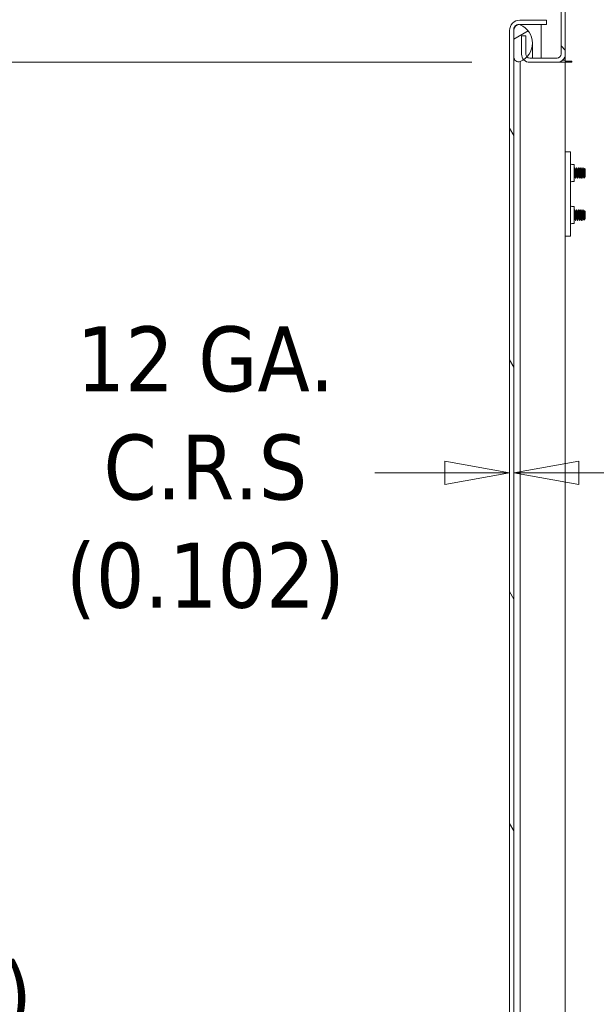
# Model space of a CAD drawing. Header units: inches. Extents: x 15 to 357, y 5 to 227.
# Tile 74 of 107: x 199 to 212, y 143 to 166. Entities that reach past the tile are written whole.
import ezdxf

# ---------------------------------------------------------------- set-up
doc = ezdxf.new("R2010")
doc.units = ezdxf.units.IN
doc.header["$LTSCALE"] = 22
doc.header["$MEASUREMENT"] = 0
doc.layers.get('0').update_dxf_attribs({"lineweight": 0})
for name, color, linetype, lineweight in [('Dimension (ANSI)', 7, 'Continuous', 5), ('Hatch (ANSI)', 7, 'Continuous', 5), ('Visible (ANSI)', 7, 'Continuous', 5)]:
    doc.layers.add(name, color=color, linetype=linetype, lineweight=lineweight)
doc.styles.add('ROMANS', font='tahoma.ttf')
doc.dimstyles.new('Default (ANSI)', dxfattribs={"dimscale": 22, "dimtxt": 0.07, "dimasz": 0.07, "dimexe": 0.125, "dimexo": 0.0625, "dimgap": 0.031496, "dimtad": 0, "dimtih": 1, "dimtoh": 1, "dimrnd": 1e-08, "dimzin": 0, "dimdsep": 46, "dimtxsty": 'ROMANS', "dimblk": 'Filled-1', "dimcen": 0.09, "dimdle": 0.393701, "dimclrd": 256, "dimclre": 256, "dimclrt": 256, "dimadec": 0, "dimazin": 0, "dimtfac": 0.928571, "dimtofl": 0, "dimtmove": 0, "dimatfit": 3, "dimfxl": 1, "dimtolj": 1, "dimtzin": 0, "dimlwd": -1, "dimlwe": -1, "dimarcsym": 0})

# ---------------------------------------------------------------- blocks, each defined once
blk = doc.blocks.new('Filled-1')
at = {"color": 0}
for p, q in [((0, 0), (-1, 0.179)), ((-1, 0.179), (-1, -0.179)), ((-1, 0), (0, 0)), ((-1, -0.179), (0, 0))]:
    blk.add_line(p, q, dxfattribs=at)
at = {"color": 0, "flags": 128}
blk.add_lwpolyline([(-1, -0.179), (0, 0), (-1, 0.179), (-1, -0.179)], dxfattribs=at)
at = {"color": 0}
blk.add_solid([(-1, -0.179), (0, 0), (-1, 0.179), (-1, -0.179)], dxfattribs=at)
blk = doc.blocks.new('*D16')
at = {"layer": 'Defpoints', "color": 0, "transparency": 16777216}
for p in [(210.373, 155.622), (210.271, 154.981), (210.373, 154.981)]:
    blk.add_point(p, dxfattribs=at)
at = {"layer": 'Dimension (ANSI)', "transparency": 16777216}
for p, q in [((208.731, 155.622), (207.072, 155.622)), ((211.913, 155.622), (213.453, 155.622))]:
    blk.add_line(p, q, dxfattribs=at)
at = {"layer": 'Dimension (ANSI)', "transparency": 16777216, "xscale": 1.54000000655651, "yscale": 1.54000000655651, "zscale": 1.54000000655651}
blk.add_blockref('Filled-1', (210.271, 155.622), dxfattribs=at)
at = {"layer": 'Dimension (ANSI)', "transparency": 16777216, "xscale": 1.54000000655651, "yscale": 1.54000000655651, "zscale": 1.54000000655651, "rotation": 180}
blk.add_blockref('Filled-1', (210.373, 155.622), dxfattribs=at)
at = {"layer": 'Dimension (ANSI)', "transparency": 16777216, "insert": (203.047, 155.622), "char_height": 1.54, "attachment_point": 5, "style": 'ROMANS'}
blk.add_mtext('\\A1;12 GA.\\PC.R.S\\P(0.102)', dxfattribs=at)
blk = doc.blocks.new('*D34')
at = {"layer": 'Defpoints', "color": 0, "transparency": 16777216}
for p in [(210.751, 165.364), (195.619, 115.989), (210.751, 115.989)]:
    blk.add_point(p, dxfattribs=at)
at = {"layer": 'Dimension (ANSI)', "transparency": 16777216}
for p, q in [((209.376, 165.364), (192.869, 165.364)), ((195.619, 163.824), (195.619, 144.772)), ((195.619, 117.529), (195.619, 136.58)), ((209.376, 115.989), (192.869, 115.989))]:
    blk.add_line(p, q, dxfattribs=at)
at = {"layer": 'Dimension (ANSI)', "transparency": 16777216, "xscale": 1.54000000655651, "yscale": 1.54000000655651, "zscale": 1.54000000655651}
for p, rotation in [((195.619, 165.364), 90), ((195.619, 115.989), 270)]:
    blk.add_blockref('Filled-1', p, dxfattribs=dict(at, rotation=rotation))
at = {"layer": 'Dimension (ANSI)', "transparency": 16777216, "insert": (195.619, 140.676), "char_height": 1.54, "attachment_point": 5, "style": 'ROMANS'}
blk.add_mtext('\\A1;\\fTahoma|b0|i0;\\H1.5400;(49.38)\\P\\fTahoma|b0|i0;\\H1.5400;TUB\\P\\fTahoma|b0|i0;\\H1.5400;OPENING', dxfattribs=at)
blk = doc.blocks.new('*D36')
at = {"layer": 'Defpoints', "color": 0, "transparency": 16777216}
for p in [(211.736, 168.739), (191.46, 165.364), (210.751, 165.364)]:
    blk.add_point(p, dxfattribs=at)
at = {"layer": 'Dimension (ANSI)', "transparency": 16777216}
for p, q in [((191.46, 170.279), (191.46, 173.565)), ((191.46, 173.565), (193, 173.565)), ((210.361, 168.739), (188.71, 168.739)), ((209.376, 165.364), (188.71, 165.364)), ((191.46, 163.824), (191.46, 162.284))]:
    blk.add_line(p, q, dxfattribs=at)
at = {"layer": 'Dimension (ANSI)', "transparency": 16777216, "xscale": 1.54000000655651, "yscale": 1.54000000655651, "zscale": 1.54000000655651}
for p, rotation in [((191.46, 168.739), 270), ((191.46, 165.364), 90)]:
    blk.add_blockref('Filled-1', p, dxfattribs=dict(at, rotation=rotation))
at = {"layer": 'Dimension (ANSI)', "transparency": 16777216, "insert": (195.659, 173.565), "char_height": 1.54, "attachment_point": 5, "style": 'ROMANS'}
blk.add_mtext('\\A1;3.38', dxfattribs=at)

msp = doc.modelspace()

# ---------------------------------------------------------------- hatches: boundary and pattern name
at = {"layer": 'Hatch (ANSI)'}
h = msp.add_hatch(dxfattribs=at)
h.set_pattern_fill('ANSI31', color=256, scale=22, angle=90, style=0)
edge = h.paths.add_edge_path()
edge.add_ellipse((211.3998, 165.5593), major_axis=(0, -0.1958), ratio=1, start_angle=0, end_angle=90)
edge.add_line((211.5956, 165.5593), (211.5956, 168.4959))
edge.add_ellipse((211.7362, 168.4959), major_axis=(-0.1406, 0), ratio=1, start_angle=270, end_angle=360, ccw=False)
edge.add_line((211.7362, 168.6365), (235.5166, 168.6365))
edge.add_line((235.5166, 168.6365), (235.5166, 168.7385))
edge.add_line((235.5166, 168.7385), (211.7362, 168.7385))
edge.add_ellipse((211.7362, 168.4959), major_axis=(0, 0.2426), ratio=1, start_angle=0, end_angle=90)
edge.add_line((211.4936, 168.4959), (211.4936, 165.5593))
edge.add_ellipse((211.3998, 165.5593), major_axis=(0.0938, 0), ratio=1, start_angle=270, end_angle=360, ccw=False)
edge.add_line((211.3998, 165.4655), (210.7513, 165.4655))
edge.add_ellipse((210.7513, 165.5593), major_axis=(0, -0.0937), ratio=1, start_angle=313.97655, end_angle=360, ccw=False)
edge.add_ellipse((210.7513, 165.5593), major_axis=(-0.0675, -0.0651), ratio=1, start_angle=316.02345, end_angle=360, ccw=False)
edge.add_line((210.6576, 165.5593), (210.6576, 165.9885))
edge.add_line((210.6576, 165.9885), (210.5556, 165.9885))
edge.add_line((210.5556, 165.9885), (210.5556, 165.5593))
edge.add_ellipse((210.7513, 165.5593), major_axis=(-0.1957, 0), ratio=1, start_angle=0, end_angle=42.0996)
edge.add_ellipse((210.7513, 165.5593), major_axis=(-0.1452, -0.1312), ratio=1, start_angle=0, end_angle=47.9004)
edge.add_line((210.7513, 165.3635), (211.3998, 165.3635))
h = msp.add_hatch(dxfattribs=at)
h.set_pattern_fill('ANSI31', color=256, scale=22, angle=75, style=0)
edge = h.paths.add_edge_path()
edge.add_line((210.514, 166.2615), (211.1463, 166.2615))
edge.add_line((211.1463, 166.2615), (211.1463, 166.3635))
edge.add_line((211.1463, 166.3635), (210.514, 166.3635))
edge.add_ellipse((210.514, 166.1209), major_axis=(0, 0.2426), ratio=1, start_angle=0, end_angle=90)
edge.add_line((210.2713, 166.1209), (210.2713, 115.2311))
edge.add_ellipse((210.514, 115.2311), major_axis=(-0.2426, 0), ratio=1, start_angle=0, end_angle=90)
edge.add_line((210.514, 114.9885), (211.1463, 114.9885))
edge.add_line((211.1463, 114.9885), (211.1463, 115.0905))
edge.add_line((211.1463, 115.0905), (210.5311, 115.0905))
edge.add_line((210.5311, 115.0905), (210.514, 115.0905))
edge.add_ellipse((210.514, 115.2311), major_axis=(0, -0.1406), ratio=1, start_angle=270, end_angle=360, ccw=False)
edge.add_line((210.3733, 115.2311), (210.3733, 115.8514))
edge.add_line((210.3733, 115.8514), (210.3733, 165.4912))
edge.add_line((210.3733, 165.4912), (210.3733, 166.1209))
edge.add_ellipse((210.514, 166.1209), major_axis=(-0.1406, 0), ratio=1, start_angle=275.69227, end_angle=360, ccw=False)
edge.add_ellipse((210.514, 166.1209), major_axis=(-0.0139, 0.1399), ratio=1, start_angle=354.30773, end_angle=360, ccw=False)
h = msp.add_hatch(dxfattribs=at)
h.set_pattern_fill('ANSI31', color=256, scale=22, angle=-15, style=0)
edge = h.paths.add_edge_path()
edge.add_ellipse((210.3404, 165.8193), major_axis=(0.1796, -0.4375), ratio=1, start_angle=0, end_angle=11.86132)
edge.add_ellipse((210.3404, 165.8193), major_axis=(0.2657, -0.3912), ratio=1, start_angle=0, end_angle=12.39327)
edge.add_ellipse((210.3404, 165.8193), major_axis=(0.3435, -0.3251), ratio=1, start_angle=0, end_angle=111.10905)
edge.add_ellipse((210.4875, 166.1474), major_axis=(0.0326, 0.1094), ratio=1, start_angle=0, end_angle=10.25383)
edge.add_ellipse((210.4875, 166.1474), major_axis=(0.0126, 0.1134), ratio=1, start_angle=0, end_angle=96.31954)
edge.add_line((210.3733, 166.1474), (210.3733, 166.1209))
edge.add_line((210.3733, 166.1209), (210.3733, 165.4912))
edge.add_ellipse((210.4875, 165.4912), major_axis=(-0.1141, 0), ratio=1, start_angle=0, end_angle=106.57337)
edge = h.paths.add_edge_path()
edge.add_ellipse((210.3404, 115.5233), major_axis=(0.1796, -0.4375), ratio=1, start_angle=0, end_angle=1.46691)
edge.add_ellipse((210.3404, 115.5233), major_axis=(0.1907, -0.4328), ratio=1, start_angle=0, end_angle=110.41237)
edge.add_ellipse((210.3404, 115.5233), major_axis=(0.3391, 0.3297), ratio=1, start_angle=0, end_angle=12.38162)
edge.add_ellipse((210.3404, 115.5233), major_axis=(0.2605, 0.3947), ratio=1, start_angle=0, end_angle=11.10275)
edge.add_ellipse((210.4875, 115.8514), major_axis=(0.0326, 0.1094), ratio=1, start_angle=0, end_angle=106.57337)
edge.add_line((210.3733, 115.8514), (210.3733, 115.2311))
edge.add_line((210.3733, 115.2311), (210.3733, 115.1952))
edge.add_ellipse((210.4875, 115.1952), major_axis=(-0.1141, 0), ratio=1, start_angle=0, end_angle=106.57337)

# ---------------------------------------------------------------- linework, layer by layer
at = {"layer": 'Visible (ANSI)'}
for p, q in [((211.4936, 168.4959), (211.4936, 165.5593)), ((211.5956, 165.5593), (211.5956, 168.4959)), ((211.1463, 166.3635), (210.514, 166.3635)), ((211.1463, 166.2615), (211.1463, 166.3635)), ((210.2713, 166.1209), (210.2713, 115.2311)), ((210.3733, 166.1474), (210.3733, 165.4912)), ((210.3733, 115.2311), (210.3733, 166.1209)), ((210.514, 166.2615), (211.1463, 166.2615)), ((210.514, 166.2608), (211.0213, 166.2608)), ((211.0213, 165.4655), (211.0213, 166.2608)), ((210.6576, 165.9885), (210.5556, 165.9885)), ((210.5556, 165.9885), (210.5556, 165.5593)), ((210.6576, 165.5593), (210.6576, 165.9885)), ((210.8133, 165.4655), (210.8133, 165.8193)), ((211.3998, 165.4655), (210.7513, 165.4655)), ((211.5316, 165.4145), (211.5956, 165.4145)), ((211.5956, 165.4145), (211.5956, 165.5593)), ((211.5956, 165.4145), (211.5956, 165.3948)), ((210.52, 165.3193), (210.52, 165.3818)), ((210.52, 117.2155), (210.52, 165.3193)), ((210.7513, 165.3635), (210.7415, 165.3635)), ((210.7513, 165.3635), (211.3998, 165.3635)), ((211.5956, 165.3635), (211.3998, 165.3635)), ((211.5956, 165.3948), (211.7362, 165.3948)), ((211.5956, 165.3635), (211.5956, 115.9885)), ((211.5956, 165.3635), (211.7362, 165.3635)), ((211.7156, 163.2385), (211.5956, 163.2385)), ((211.7156, 163.2385), (211.7156, 163.176)), ((211.7156, 163.176), (211.7156, 161.301)), ((211.7468, 162.9402), (211.8056, 162.9402)), ((211.8056, 162.5368), (211.8056, 162.9402)), ((211.8175, 162.8635), (211.8112, 162.8635)), ((211.8675, 162.8635), (211.8612, 162.8635)), ((211.9175, 162.8635), (211.9112, 162.8635)), ((211.9675, 162.8635), (211.9612, 162.8635)), ((212.0175, 162.8635), (212.0112, 162.8635)), ((212.0675, 162.826), (212.0501, 162.8434)), ((211.8112, 162.6473), (211.8169, 162.6473)), ((211.8425, 162.6135), (211.8362, 162.6135)), ((211.8368, 162.8297), (211.8425, 162.8297)), ((211.8612, 162.6473), (211.8669, 162.6473)), ((211.8925, 162.6135), (211.8862, 162.6135)), ((211.8868, 162.8297), (211.8925, 162.8297)), ((211.9112, 162.6473), (211.9169, 162.6473)), ((211.9425, 162.6135), (211.9362, 162.6135)), ((211.9368, 162.8297), (211.9425, 162.8297)), ((211.9612, 162.6473), (211.9669, 162.6473)), ((211.9925, 162.6135), (211.9862, 162.6135)), ((211.9868, 162.8297), (211.9925, 162.8297)), ((212.0112, 162.6473), (212.0169, 162.6473)), ((212.03, 162.7389), (212.03, 162.6504)), ((212.0581, 162.6416), (212.034, 162.6176)), ((212.0368, 162.8297), (212.0425, 162.8297)), ((212.0618, 162.6473), (212.0607, 162.6453)), ((212.0612, 162.6473), (212.0638, 162.6473)), ((212.0638, 162.6473), (212.0638, 162.657)), ((212.0675, 162.651), (212.0638, 162.6473)), ((212.0675, 162.651), (212.0675, 162.826)), ((211.7468, 162.5368), (211.8056, 162.5368)), ((211.8056, 161.9402), (211.7468, 161.9402)), ((211.8056, 161.9402), (211.8056, 161.5368)), ((211.8175, 161.8635), (211.8112, 161.8635)), ((211.8368, 161.8297), (211.8425, 161.8297)), ((211.8675, 161.8635), (211.8612, 161.8635)), ((211.8868, 161.8297), (211.8925, 161.8297)), ((211.9175, 161.8635), (211.9112, 161.8635)), ((211.9368, 161.8297), (211.9425, 161.8297)), ((211.9675, 161.8635), (211.9612, 161.8635)), ((211.9868, 161.8297), (211.9925, 161.8297)), ((212.0175, 161.8635), (212.0112, 161.8635)), ((212.03, 161.7389), (212.03, 161.6504)), ((212.0368, 161.8297), (212.0425, 161.8297)), ((212.0675, 161.826), (212.0501, 161.8434)), ((212.0675, 161.651), (212.0675, 161.826)), ((211.8056, 161.5368), (211.7468, 161.5368)), ((211.8112, 161.6473), (211.8169, 161.6473)), ((211.8425, 161.6135), (211.8362, 161.6135)), ((211.8612, 161.6473), (211.8669, 161.6473)), ((211.8925, 161.6135), (211.8862, 161.6135)), ((211.9112, 161.6473), (211.9169, 161.6473)), ((211.9425, 161.6135), (211.9362, 161.6135)), ((211.9612, 161.6473), (211.9669, 161.6473)), ((211.9925, 161.6135), (211.9862, 161.6135)), ((212.0112, 161.6473), (212.0169, 161.6473)), ((212.0581, 161.6416), (212.034, 161.6176)), ((212.0618, 161.6473), (212.0607, 161.6453)), ((212.0612, 161.6473), (212.0638, 161.6473)), ((212.0638, 161.6473), (212.0638, 161.657)), ((212.0675, 161.651), (212.0638, 161.6473)), ((211.5956, 161.2385), (211.7156, 161.2385)), ((211.7156, 161.301), (211.7156, 161.2385))]:
    msp.add_line(p, q, dxfattribs=at)
for centre, radius, start, end in [((210.514, 166.1209), 0.2426, 90, 180), ((210.514, 166.1209), 0.1406, 90, 180), ((210.4875, 166.1474), 0.1141, 73.42663, 180), ((210.3404, 165.8193), 0.4729, 292.31818, 67.68182), ((210.4875, 165.4912), 0.1141, 180, 286.57337), ((210.7513, 165.5593), 0.1958, 180, 270), ((210.7513, 165.5593), 0.0937, 180, 270), ((211.3998, 165.5593), 0.1958, 270, 0), ((211.3998, 165.5593), 0.0938, 270, 0), ((211.7362, 165.3791), 0.0156, 270, 90), ((211.7468, 162.9715), 0.0312, 180, 270), ((211.7468, 162.5056), 0.0312, 90, 180), ((211.7468, 161.9715), 0.0312, 180, 270), ((211.7468, 161.5056), 0.0312, 90, 180)]:
    msp.add_arc(centre, radius, start, end, dxfattribs=at)
for points in [[(210.514, 166.2608), (210.5126, 166.2603), (210.5112, 166.2598), (210.5098, 166.2593)], [(210.5112, 166.259), (210.5121, 166.2596), (210.513, 166.2602), (210.514, 166.2608)], [(211.8056, 162.8542), (211.8072, 162.857), (211.8088, 162.8599), (211.8104, 162.8627)], [(211.8112, 162.8635), (211.8109, 162.8635), (211.8107, 162.8632), (211.8104, 162.8627)], [(211.8184, 162.8627), (211.8247, 162.8513), (211.8311, 162.84), (211.8374, 162.8286)], [(211.8419, 162.8297), (211.8481, 162.8407), (211.8542, 162.8517), (211.8604, 162.8627)], [(211.8612, 162.8635), (211.8609, 162.8635), (211.8607, 162.8632), (211.8604, 162.8627)], [(211.8684, 162.8627), (211.8747, 162.8513), (211.8811, 162.84), (211.8874, 162.8286)], [(211.8919, 162.8297), (211.8981, 162.8407), (211.9042, 162.8517), (211.9104, 162.8627)], [(211.9112, 162.8635), (211.9109, 162.8635), (211.9107, 162.8632), (211.9104, 162.8627)], [(211.9184, 162.8627), (211.9247, 162.8513), (211.9311, 162.84), (211.9374, 162.8286)], [(211.9419, 162.8297), (211.9481, 162.8407), (211.9542, 162.8517), (211.9604, 162.8627)], [(211.9612, 162.8635), (211.9609, 162.8635), (211.9607, 162.8632), (211.9604, 162.8627)], [(211.9684, 162.8627), (211.9747, 162.8513), (211.9811, 162.84), (211.9874, 162.8286)], [(211.9919, 162.8297), (211.9981, 162.8407), (212.0042, 162.8517), (212.0104, 162.8627)], [(212.0112, 162.8635), (212.0109, 162.8635), (212.0107, 162.8632), (212.0104, 162.8627)], [(212.0184, 162.8627), (212.0247, 162.8513), (212.0311, 162.84), (212.0374, 162.8286)], [(212.0419, 162.8297), (212.0444, 162.8342), (212.0469, 162.8386), (212.0494, 162.8431)], [(212.0494, 162.8431), (212.0497, 162.8436), (212.0499, 162.8436), (212.0501, 162.8434)], [(211.8118, 162.6473), (211.8097, 162.6436), (211.8077, 162.6399), (211.8056, 162.6362)], [(211.8354, 162.6143), (211.829, 162.6257), (211.8227, 162.6371), (211.8163, 162.6485)], [(211.8362, 162.6135), (211.8362, 162.6135), (211.8362, 162.6135), (211.8362, 162.6135)], [(211.8434, 162.6144), (211.843, 162.6138), (211.8427, 162.6135), (211.8425, 162.6135)], [(211.8618, 162.6473), (211.8556, 162.6363), (211.8495, 162.6253), (211.8434, 162.6143)], [(211.8854, 162.6143), (211.879, 162.6257), (211.8727, 162.6371), (211.8663, 162.6485)], [(211.8862, 162.6135), (211.8862, 162.6135), (211.8862, 162.6135), (211.8862, 162.6135)], [(211.8934, 162.6144), (211.893, 162.6138), (211.8927, 162.6135), (211.8925, 162.6135)], [(211.9118, 162.6473), (211.9056, 162.6363), (211.8995, 162.6253), (211.8934, 162.6143)], [(211.9354, 162.6143), (211.929, 162.6257), (211.9227, 162.6371), (211.9163, 162.6485)], [(211.9362, 162.6135), (211.9362, 162.6135), (211.9362, 162.6135), (211.9362, 162.6135)], [(211.9434, 162.6144), (211.943, 162.6138), (211.9427, 162.6135), (211.9425, 162.6135)], [(211.9618, 162.6473), (211.9556, 162.6363), (211.9495, 162.6253), (211.9434, 162.6143)], [(211.9854, 162.6143), (211.979, 162.6257), (211.9727, 162.6371), (211.9663, 162.6485)], [(211.9862, 162.6135), (211.9862, 162.6135), (211.9862, 162.6135), (211.9862, 162.6135)], [(211.9934, 162.6144), (211.993, 162.6138), (211.9927, 162.6135), (211.9925, 162.6135)], [(212.0118, 162.6473), (212.0056, 162.6363), (211.9995, 162.6253), (211.9934, 162.6143)], [(212.0334, 162.6178), (212.0277, 162.628), (212.022, 162.6382), (212.0163, 162.6485)], [(212.034, 162.6175), (212.034, 162.6175), (212.034, 162.6176), (212.034, 162.6176)], [(212.0607, 162.6453), (212.0598, 162.6437), (212.0589, 162.6424), (212.058, 162.6416)], [(211.8056, 161.8542), (211.8072, 161.857), (211.8088, 161.8599), (211.8104, 161.8627)], [(211.8112, 161.8635), (211.8109, 161.8635), (211.8107, 161.8632), (211.8104, 161.8627)], [(211.8184, 161.8627), (211.8247, 161.8513), (211.8311, 161.84), (211.8374, 161.8286)], [(211.8419, 161.8297), (211.8481, 161.8407), (211.8542, 161.8517), (211.8604, 161.8627)], [(211.8612, 161.8635), (211.8609, 161.8635), (211.8607, 161.8632), (211.8604, 161.8627)], [(211.8684, 161.8627), (211.8747, 161.8513), (211.8811, 161.84), (211.8874, 161.8286)], [(211.8919, 161.8297), (211.8981, 161.8407), (211.9042, 161.8517), (211.9104, 161.8627)], [(211.9112, 161.8635), (211.9109, 161.8635), (211.9107, 161.8632), (211.9104, 161.8627)], [(211.9184, 161.8627), (211.9247, 161.8513), (211.9311, 161.84), (211.9374, 161.8286)], [(211.9419, 161.8297), (211.9481, 161.8407), (211.9542, 161.8517), (211.9604, 161.8627)], [(211.9612, 161.8635), (211.9609, 161.8635), (211.9607, 161.8632), (211.9604, 161.8627)], [(211.9684, 161.8627), (211.9747, 161.8513), (211.9811, 161.84), (211.9874, 161.8286)], [(211.9919, 161.8297), (211.9981, 161.8407), (212.0042, 161.8517), (212.0104, 161.8627)], [(212.0112, 161.8635), (212.0109, 161.8635), (212.0107, 161.8632), (212.0104, 161.8627)], [(212.0184, 161.8627), (212.0247, 161.8513), (212.0311, 161.84), (212.0374, 161.8286)], [(212.0419, 161.8297), (212.0444, 161.8342), (212.0469, 161.8386), (212.0494, 161.8431)], [(212.0494, 161.8431), (212.0497, 161.8436), (212.0499, 161.8436), (212.0501, 161.8434)], [(211.8118, 161.6473), (211.8097, 161.6436), (211.8077, 161.6399), (211.8056, 161.6362)], [(211.8354, 161.6143), (211.829, 161.6257), (211.8227, 161.6371), (211.8163, 161.6485)], [(211.8362, 161.6135), (211.8362, 161.6135), (211.8362, 161.6135), (211.8362, 161.6135)], [(211.8434, 161.6144), (211.843, 161.6138), (211.8427, 161.6135), (211.8425, 161.6135)], [(211.8618, 161.6473), (211.8556, 161.6363), (211.8495, 161.6253), (211.8434, 161.6143)], [(211.8854, 161.6143), (211.879, 161.6257), (211.8727, 161.6371), (211.8663, 161.6485)], [(211.8862, 161.6135), (211.8862, 161.6135), (211.8862, 161.6135), (211.8862, 161.6135)], [(211.8934, 161.6144), (211.893, 161.6138), (211.8927, 161.6135), (211.8925, 161.6135)], [(211.9118, 161.6473), (211.9056, 161.6363), (211.8995, 161.6253), (211.8934, 161.6143)], [(211.9354, 161.6143), (211.929, 161.6257), (211.9227, 161.6371), (211.9163, 161.6485)], [(211.9362, 161.6135), (211.9362, 161.6135), (211.9362, 161.6135), (211.9362, 161.6135)], [(211.9434, 161.6144), (211.943, 161.6138), (211.9427, 161.6135), (211.9425, 161.6135)], [(211.9618, 161.6473), (211.9556, 161.6363), (211.9495, 161.6253), (211.9434, 161.6143)], [(211.9854, 161.6143), (211.979, 161.6257), (211.9727, 161.6371), (211.9663, 161.6485)], [(211.9862, 161.6135), (211.9862, 161.6135), (211.9862, 161.6135), (211.9862, 161.6135)], [(211.9934, 161.6144), (211.993, 161.6138), (211.9927, 161.6135), (211.9925, 161.6135)], [(212.0118, 161.6473), (212.0056, 161.6363), (211.9995, 161.6253), (211.9934, 161.6143)], [(212.0334, 161.6178), (212.0277, 161.628), (212.022, 161.6382), (212.0163, 161.6485)], [(212.034, 161.6175), (212.034, 161.6175), (212.034, 161.6176), (212.034, 161.6176)], [(212.0607, 161.6453), (212.0598, 161.6437), (212.0589, 161.6424), (212.058, 161.6416)]]:
    msp.add_open_spline(points, degree=3, dxfattribs=at)
for points, knots in [([(211.8362, 162.6135), (211.8345, 162.6136), (211.8323, 162.6252), (211.8305, 162.6446), (211.8303, 162.6465), (211.8301, 162.6484), (211.83, 162.6504), (211.828, 162.673), (211.8256, 162.707), (211.8237, 162.7389), (211.8218, 162.7708), (211.8194, 162.8047), (211.8175, 162.8272), (211.8155, 162.8497), (211.8131, 162.8636), (211.8112, 162.8635)], [0.416666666, 0.416666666, 0.416666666, 0.416666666, 0.424268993, 0.424268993, 0.424268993, 0.425, 0.425, 0.425, 0.433333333, 0.433333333, 0.433333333, 0.441666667, 0.441666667, 0.441666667, 0.449999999, 0.449999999, 0.449999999, 0.449999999]), ([(211.8425, 162.6135), (211.8407, 162.6136), (211.8385, 162.6252), (211.8367, 162.6446), (211.8365, 162.6465), (211.8364, 162.6484), (211.8362, 162.6504), (211.8343, 162.673), (211.8319, 162.707), (211.83, 162.7389), (211.828, 162.7708), (211.8256, 162.8047), (211.8237, 162.8272), (211.8218, 162.8496), (211.8194, 162.8635), (211.8175, 162.8635)], [0.349999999, 0.349999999, 0.349999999, 0.349999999, 0.357602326, 0.357602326, 0.357602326, 0.358333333, 0.358333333, 0.358333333, 0.366666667, 0.366666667, 0.366666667, 0.375, 0.375, 0.375, 0.383300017, 0.383300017, 0.383300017, 0.383300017]), ([(211.8862, 162.6135), (211.8845, 162.6136), (211.8823, 162.6252), (211.8805, 162.6446), (211.8803, 162.6465), (211.8801, 162.6484), (211.88, 162.6504), (211.878, 162.673), (211.8756, 162.707), (211.8737, 162.7389), (211.8718, 162.7708), (211.8694, 162.8047), (211.8675, 162.8272), (211.8655, 162.8497), (211.8631, 162.8636), (211.8612, 162.8635)], [0.349999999, 0.349999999, 0.349999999, 0.349999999, 0.357602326, 0.357602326, 0.357602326, 0.358333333, 0.358333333, 0.358333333, 0.366666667, 0.366666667, 0.366666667, 0.375, 0.375, 0.375, 0.383333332, 0.383333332, 0.383333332, 0.383333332]), ([(211.8925, 162.6135), (211.8907, 162.6136), (211.8885, 162.6252), (211.8867, 162.6446), (211.8865, 162.6465), (211.8864, 162.6484), (211.8862, 162.6504), (211.8843, 162.673), (211.8819, 162.707), (211.88, 162.7389), (211.878, 162.7708), (211.8756, 162.8047), (211.8737, 162.8272), (211.8718, 162.8496), (211.8694, 162.8635), (211.8675, 162.8635)], [0.283333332, 0.283333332, 0.283333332, 0.283333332, 0.290935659, 0.290935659, 0.290935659, 0.291666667, 0.291666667, 0.291666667, 0.3, 0.3, 0.3, 0.308333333, 0.308333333, 0.308333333, 0.316633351, 0.316633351, 0.316633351, 0.316633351]), ([(211.9362, 162.6135), (211.9345, 162.6136), (211.9323, 162.6252), (211.9305, 162.6446), (211.9303, 162.6465), (211.9301, 162.6484), (211.93, 162.6504), (211.928, 162.673), (211.9256, 162.707), (211.9237, 162.7389), (211.9218, 162.7708), (211.9194, 162.8047), (211.9175, 162.8272), (211.9155, 162.8497), (211.9131, 162.8636), (211.9112, 162.8635)], [0.283333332, 0.283333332, 0.283333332, 0.283333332, 0.290935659, 0.290935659, 0.290935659, 0.291666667, 0.291666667, 0.291666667, 0.3, 0.3, 0.3, 0.308333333, 0.308333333, 0.308333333, 0.316666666, 0.316666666, 0.316666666, 0.316666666]), ([(211.9425, 162.6135), (211.9407, 162.6136), (211.9385, 162.6252), (211.9367, 162.6446), (211.9365, 162.6465), (211.9364, 162.6484), (211.9362, 162.6504), (211.9343, 162.673), (211.9319, 162.707), (211.93, 162.7389), (211.928, 162.7708), (211.9256, 162.8047), (211.9237, 162.8272), (211.9218, 162.8496), (211.9194, 162.8635), (211.9175, 162.8635)], [0.216666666, 0.216666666, 0.216666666, 0.216666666, 0.224268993, 0.224268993, 0.224268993, 0.225, 0.225, 0.225, 0.233333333, 0.233333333, 0.233333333, 0.241666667, 0.241666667, 0.241666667, 0.249966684, 0.249966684, 0.249966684, 0.249966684]), ([(211.9862, 162.6135), (211.9845, 162.6136), (211.9823, 162.6252), (211.9805, 162.6446), (211.9803, 162.6465), (211.9801, 162.6484), (211.98, 162.6504), (211.978, 162.673), (211.9756, 162.707), (211.9737, 162.7389), (211.9718, 162.7708), (211.9694, 162.8047), (211.9675, 162.8272), (211.9655, 162.8497), (211.9631, 162.8636), (211.9612, 162.8635)], [0.216666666, 0.216666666, 0.216666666, 0.216666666, 0.224268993, 0.224268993, 0.224268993, 0.225, 0.225, 0.225, 0.233333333, 0.233333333, 0.233333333, 0.241666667, 0.241666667, 0.241666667, 0.249999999, 0.249999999, 0.249999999, 0.249999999]), ([(211.9925, 162.6135), (211.9907, 162.6136), (211.9885, 162.6252), (211.9867, 162.6446), (211.9865, 162.6465), (211.9864, 162.6484), (211.9862, 162.6504), (211.9843, 162.673), (211.9819, 162.707), (211.98, 162.7389), (211.978, 162.7708), (211.9756, 162.8047), (211.9737, 162.8272), (211.9718, 162.8496), (211.9694, 162.8635), (211.9675, 162.8635)], [0.149999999, 0.149999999, 0.149999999, 0.149999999, 0.157602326, 0.157602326, 0.157602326, 0.158333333, 0.158333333, 0.158333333, 0.166666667, 0.166666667, 0.166666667, 0.175, 0.175, 0.175, 0.183300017, 0.183300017, 0.183300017, 0.183300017]), ([(212.03, 162.6504), (212.0282, 162.671), (212.026, 162.7011), (212.0242, 162.7305), (212.024, 162.7333), (212.0239, 162.7361), (212.0237, 162.7389), (212.0218, 162.7708), (212.0194, 162.8047), (212.0175, 162.8272), (212.0155, 162.8497), (212.0131, 162.8636), (212.0112, 162.8635)], [0.158333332, 0.158333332, 0.158333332, 0.158333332, 0.165935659, 0.165935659, 0.165935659, 0.166666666, 0.166666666, 0.166666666, 0.175, 0.175, 0.175, 0.183333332, 0.183333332, 0.183333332, 0.183333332]), ([(212.03, 162.7389), (212.0282, 162.768), (212.026, 162.7989), (212.0242, 162.821), (212.024, 162.8232), (212.0239, 162.8252), (212.0237, 162.8272), (212.0218, 162.8496), (212.0194, 162.8635), (212.0175, 162.8635)], [0.099999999, 0.099999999, 0.099999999, 0.099999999, 0.107602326, 0.107602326, 0.107602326, 0.108333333, 0.108333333, 0.108333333, 0.116633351, 0.116633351, 0.116633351, 0.116633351]), ([(212.0501, 162.8434), (212.0506, 162.8429), (212.051, 162.8408), (212.0518, 162.836), (212.0523, 162.8323), (212.0533, 162.8211), (212.054, 162.8123), (212.0553, 162.7904), (212.056, 162.7784), (212.0573, 162.754), (212.058, 162.7409), (212.0593, 162.7156), (212.06, 162.7043), (212.0613, 162.6842), (212.0618, 162.6769), (212.0627, 162.6658), (212.0632, 162.6607), (212.0638, 162.657)], [-0.50541026, -0.50541026, -0.50541026, -0.50541026, -0.45945394, -0.45945394, -0.40393816, -0.40393816, -0.32670947, -0.32670947, -0.25416125, -0.25416125, -0.18722748, -0.18722748, -0.12932112, -0.12932112, -0.07230484, -0.07230484, 0, 0, 0, 0]), ([(212.058, 162.6416), (212.0568, 162.6404), (212.0548, 162.6391), (212.0503, 162.6429), (212.0484, 162.6464), (212.0454, 162.6549), (212.0443, 162.6589), (212.041, 162.6725), (212.0388, 162.6835), (212.0342, 162.7092), (212.032, 162.7238), (212.03, 162.7389)], [-0.48112179, -0.48112179, -0.48112179, -0.48112179, -0.37021758, -0.37021758, -0.28399067, -0.28399067, -0.22793372, -0.22793372, -0.11753006, -0.11753006, 0, 0, 0, 0]), ([(212.03, 162.6504), (212.0303, 162.6449), (212.0306, 162.64), (212.0309, 162.6358), (212.0313, 162.6316), (212.0316, 162.628), (212.032, 162.6252), (212.0323, 162.6224), (212.0326, 162.6203), (212.033, 162.619), (212.0333, 162.6177), (212.0337, 162.6172), (212.034, 162.6175)], [0, 0, 0, 0, 0.0006113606, 0.0006113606, 0.0006113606, 0.0012227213, 0.0012227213, 0.0012227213, 0.0018340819, 0.0018340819, 0.0018340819, 0.0024454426, 0.0024454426, 0.0024454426, 0.0024454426]), ([(211.8362, 161.6135), (211.8345, 161.6136), (211.8323, 161.6252), (211.8305, 161.6446), (211.8303, 161.6465), (211.8301, 161.6484), (211.83, 161.6504), (211.828, 161.673), (211.8256, 161.707), (211.8237, 161.7389), (211.8218, 161.7708), (211.8194, 161.8047), (211.8175, 161.8272), (211.8155, 161.8497), (211.8131, 161.8636), (211.8112, 161.8635)], [0.416666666, 0.416666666, 0.416666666, 0.416666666, 0.424268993, 0.424268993, 0.424268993, 0.425, 0.425, 0.425, 0.433333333, 0.433333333, 0.433333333, 0.441666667, 0.441666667, 0.441666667, 0.449999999, 0.449999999, 0.449999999, 0.449999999]), ([(211.8425, 161.6135), (211.8407, 161.6136), (211.8385, 161.6252), (211.8367, 161.6446), (211.8365, 161.6465), (211.8364, 161.6484), (211.8362, 161.6504), (211.8343, 161.673), (211.8319, 161.707), (211.83, 161.7389), (211.828, 161.7708), (211.8256, 161.8047), (211.8237, 161.8272), (211.8218, 161.8496), (211.8194, 161.8635), (211.8175, 161.8635)], [0.349999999, 0.349999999, 0.349999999, 0.349999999, 0.357602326, 0.357602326, 0.357602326, 0.358333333, 0.358333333, 0.358333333, 0.366666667, 0.366666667, 0.366666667, 0.375, 0.375, 0.375, 0.383300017, 0.383300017, 0.383300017, 0.383300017]), ([(211.8862, 161.6135), (211.8845, 161.6136), (211.8823, 161.6252), (211.8805, 161.6446), (211.8803, 161.6465), (211.8801, 161.6484), (211.88, 161.6504), (211.878, 161.673), (211.8756, 161.707), (211.8737, 161.7389), (211.8718, 161.7708), (211.8694, 161.8047), (211.8675, 161.8272), (211.8655, 161.8497), (211.8631, 161.8636), (211.8612, 161.8635)], [0.349999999, 0.349999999, 0.349999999, 0.349999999, 0.357602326, 0.357602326, 0.357602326, 0.358333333, 0.358333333, 0.358333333, 0.366666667, 0.366666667, 0.366666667, 0.375, 0.375, 0.375, 0.383333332, 0.383333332, 0.383333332, 0.383333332]), ([(211.8925, 161.6135), (211.8907, 161.6136), (211.8885, 161.6252), (211.8867, 161.6446), (211.8865, 161.6465), (211.8864, 161.6484), (211.8862, 161.6504), (211.8843, 161.673), (211.8819, 161.707), (211.88, 161.7389), (211.878, 161.7708), (211.8756, 161.8047), (211.8737, 161.8272), (211.8718, 161.8496), (211.8694, 161.8635), (211.8675, 161.8635)], [0.283333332, 0.283333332, 0.283333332, 0.283333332, 0.290935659, 0.290935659, 0.290935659, 0.291666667, 0.291666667, 0.291666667, 0.3, 0.3, 0.3, 0.308333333, 0.308333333, 0.308333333, 0.316633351, 0.316633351, 0.316633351, 0.316633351]), ([(211.9362, 161.6135), (211.9345, 161.6136), (211.9323, 161.6252), (211.9305, 161.6446), (211.9303, 161.6465), (211.9301, 161.6484), (211.93, 161.6504), (211.928, 161.673), (211.9256, 161.707), (211.9237, 161.7389), (211.9218, 161.7708), (211.9194, 161.8047), (211.9175, 161.8272), (211.9155, 161.8497), (211.9131, 161.8636), (211.9112, 161.8635)], [0.283333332, 0.283333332, 0.283333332, 0.283333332, 0.290935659, 0.290935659, 0.290935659, 0.291666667, 0.291666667, 0.291666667, 0.3, 0.3, 0.3, 0.308333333, 0.308333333, 0.308333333, 0.316666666, 0.316666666, 0.316666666, 0.316666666]), ([(211.9425, 161.6135), (211.9407, 161.6136), (211.9385, 161.6252), (211.9367, 161.6446), (211.9365, 161.6465), (211.9364, 161.6484), (211.9362, 161.6504), (211.9343, 161.673), (211.9319, 161.707), (211.93, 161.7389), (211.928, 161.7708), (211.9256, 161.8047), (211.9237, 161.8272), (211.9218, 161.8496), (211.9194, 161.8635), (211.9175, 161.8635)], [0.216666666, 0.216666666, 0.216666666, 0.216666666, 0.224268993, 0.224268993, 0.224268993, 0.225, 0.225, 0.225, 0.233333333, 0.233333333, 0.233333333, 0.241666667, 0.241666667, 0.241666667, 0.249966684, 0.249966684, 0.249966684, 0.249966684]), ([(211.9862, 161.6135), (211.9845, 161.6136), (211.9823, 161.6252), (211.9805, 161.6446), (211.9803, 161.6465), (211.9801, 161.6484), (211.98, 161.6504), (211.978, 161.673), (211.9756, 161.707), (211.9737, 161.7389), (211.9718, 161.7708), (211.9694, 161.8047), (211.9675, 161.8272), (211.9655, 161.8497), (211.9631, 161.8636), (211.9612, 161.8635)], [0.216666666, 0.216666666, 0.216666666, 0.216666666, 0.224268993, 0.224268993, 0.224268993, 0.225, 0.225, 0.225, 0.233333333, 0.233333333, 0.233333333, 0.241666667, 0.241666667, 0.241666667, 0.249999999, 0.249999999, 0.249999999, 0.249999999]), ([(211.9925, 161.6135), (211.9907, 161.6136), (211.9885, 161.6252), (211.9867, 161.6446), (211.9865, 161.6465), (211.9864, 161.6484), (211.9862, 161.6504), (211.9843, 161.673), (211.9819, 161.707), (211.98, 161.7389), (211.978, 161.7708), (211.9756, 161.8047), (211.9737, 161.8272), (211.9718, 161.8496), (211.9694, 161.8635), (211.9675, 161.8635)], [0.149999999, 0.149999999, 0.149999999, 0.149999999, 0.157602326, 0.157602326, 0.157602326, 0.158333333, 0.158333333, 0.158333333, 0.166666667, 0.166666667, 0.166666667, 0.175, 0.175, 0.175, 0.183300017, 0.183300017, 0.183300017, 0.183300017]), ([(212.03, 161.6504), (212.0282, 161.671), (212.026, 161.7011), (212.0242, 161.7305), (212.024, 161.7333), (212.0239, 161.7361), (212.0237, 161.7389), (212.0218, 161.7708), (212.0194, 161.8047), (212.0175, 161.8272), (212.0155, 161.8497), (212.0131, 161.8636), (212.0112, 161.8635)], [0.158333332, 0.158333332, 0.158333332, 0.158333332, 0.165935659, 0.165935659, 0.165935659, 0.166666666, 0.166666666, 0.166666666, 0.175, 0.175, 0.175, 0.183333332, 0.183333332, 0.183333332, 0.183333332]), ([(212.03, 161.7389), (212.0282, 161.768), (212.026, 161.7989), (212.0242, 161.821), (212.024, 161.8232), (212.0239, 161.8252), (212.0237, 161.8272), (212.0218, 161.8496), (212.0194, 161.8635), (212.0175, 161.8635)], [0.099999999, 0.099999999, 0.099999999, 0.099999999, 0.107602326, 0.107602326, 0.107602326, 0.108333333, 0.108333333, 0.108333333, 0.116633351, 0.116633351, 0.116633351, 0.116633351]), ([(212.058, 161.6416), (212.0568, 161.6404), (212.0548, 161.6391), (212.0503, 161.6429), (212.0484, 161.6464), (212.0454, 161.6549), (212.0443, 161.6589), (212.041, 161.6725), (212.0388, 161.6835), (212.0342, 161.7092), (212.032, 161.7238), (212.03, 161.7389)], [-0.48112179, -0.48112179, -0.48112179, -0.48112179, -0.37021758, -0.37021758, -0.28399067, -0.28399067, -0.22793372, -0.22793372, -0.11753006, -0.11753006, 0, 0, 0, 0]), ([(212.0501, 161.8434), (212.0506, 161.8429), (212.051, 161.8408), (212.0518, 161.836), (212.0523, 161.8323), (212.0533, 161.8211), (212.054, 161.8123), (212.0553, 161.7904), (212.056, 161.7784), (212.0573, 161.754), (212.058, 161.7409), (212.0593, 161.7156), (212.06, 161.7043), (212.0613, 161.6842), (212.0618, 161.6769), (212.0627, 161.6658), (212.0632, 161.6607), (212.0638, 161.657)], [-0.50541026, -0.50541026, -0.50541026, -0.50541026, -0.45945394, -0.45945394, -0.40393816, -0.40393816, -0.32670947, -0.32670947, -0.25416125, -0.25416125, -0.18722748, -0.18722748, -0.12932112, -0.12932112, -0.07230484, -0.07230484, 0, 0, 0, 0]), ([(212.03, 161.6504), (212.0303, 161.6449), (212.0306, 161.64), (212.0309, 161.6358), (212.0313, 161.6316), (212.0316, 161.628), (212.032, 161.6252), (212.0323, 161.6224), (212.0326, 161.6203), (212.033, 161.619), (212.0333, 161.6177), (212.0337, 161.6172), (212.034, 161.6175)], [0, 0, 0, 0, 0.0006113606, 0.0006113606, 0.0006113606, 0.0012227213, 0.0012227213, 0.0012227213, 0.0018340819, 0.0018340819, 0.0018340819, 0.0024454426, 0.0024454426, 0.0024454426, 0.0024454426])]:
    msp.add_open_spline(points, degree=3, knots=knots, dxfattribs=at)
for points, weights, knots in [([(211.8163, 162.6485), (211.8137, 162.6531), (211.8112, 162.6743), (211.8084, 162.698), (211.8056, 162.7313)], [0.975935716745, 0.938859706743, 1, 0.932011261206, 0.985473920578], [0.41830663, 0.41830663, 0.41830663, 0.425, 0.425, 0.432443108, 0.432443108, 0.432443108]), ([(211.8112, 162.6473), (211.8112, 162.6473), (211.8112, 162.6473), (211.8084, 162.6475), (211.8056, 162.6691)], [0.999393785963, 0.999695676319, 1, 0.932011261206, 0.985473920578], [0.4166333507, 0.4166333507, 0.4166333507, 0.4166666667, 0.4166666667, 0.4241097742, 0.4241097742, 0.4241097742]), ([(211.8612, 162.6473), (211.8612, 162.6473), (211.8612, 162.6473), (211.8581, 162.6475), (211.855, 162.6743), (211.8518, 162.701), (211.8487, 162.7388), (211.8456, 162.7766), (211.8425, 162.8032), (211.84, 162.824), (211.8374, 162.8286)], [0.999393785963, 0.999695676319, 1, 0.923879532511, 1, 0.923879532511, 1, 0.923879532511, 1, 0.939476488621, 0.975197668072], [0.349966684, 0.349966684, 0.349966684, 0.35, 0.35, 0.358333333, 0.358333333, 0.366666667, 0.366666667, 0.375, 0.375, 0.381625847, 0.381625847, 0.381625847]), ([(211.8663, 162.6485), (211.8637, 162.6531), (211.8612, 162.6743), (211.8581, 162.701), (211.855, 162.7388), (211.8518, 162.7766), (211.8487, 162.8032), (211.8456, 162.8297), (211.8425, 162.8297)], [0.975935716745, 0.938859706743, 1, 0.923879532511, 1, 0.923879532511, 1, 0.924183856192, 0.999393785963], [0.351639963, 0.351639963, 0.351639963, 0.358333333, 0.358333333, 0.366666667, 0.366666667, 0.375, 0.375, 0.383300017, 0.383300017, 0.383300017]), ([(211.9112, 162.6473), (211.9112, 162.6473), (211.9112, 162.6473), (211.9081, 162.6475), (211.905, 162.6743), (211.9018, 162.701), (211.8987, 162.7388), (211.8956, 162.7766), (211.8925, 162.8032), (211.89, 162.824), (211.8874, 162.8286)], [0.999393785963, 0.999695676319, 1, 0.923879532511, 1, 0.923879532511, 1, 0.923879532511, 1, 0.939476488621, 0.975197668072], [0.283300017, 0.283300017, 0.283300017, 0.283333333, 0.283333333, 0.291666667, 0.291666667, 0.3, 0.3, 0.308333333, 0.308333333, 0.314959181, 0.314959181, 0.314959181]), ([(211.9163, 162.6485), (211.9137, 162.6531), (211.9112, 162.6743), (211.9081, 162.701), (211.905, 162.7388), (211.9018, 162.7766), (211.8987, 162.8032), (211.8956, 162.8297), (211.8925, 162.8297)], [0.975935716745, 0.938859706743, 1, 0.923879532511, 1, 0.923879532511, 1, 0.924183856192, 0.999393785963], [0.284973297, 0.284973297, 0.284973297, 0.291666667, 0.291666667, 0.3, 0.3, 0.308333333, 0.308333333, 0.316633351, 0.316633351, 0.316633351]), ([(211.9612, 162.6473), (211.9612, 162.6473), (211.9612, 162.6473), (211.9581, 162.6475), (211.955, 162.6743), (211.9518, 162.701), (211.9487, 162.7388), (211.9456, 162.7766), (211.9425, 162.8032), (211.94, 162.824), (211.9374, 162.8286)], [0.999393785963, 0.999695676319, 1, 0.923879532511, 1, 0.923879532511, 1, 0.923879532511, 1, 0.939476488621, 0.975197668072], [0.216633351, 0.216633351, 0.216633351, 0.216666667, 0.216666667, 0.225, 0.225, 0.233333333, 0.233333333, 0.241666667, 0.241666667, 0.248292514, 0.248292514, 0.248292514]), ([(211.9663, 162.6485), (211.9637, 162.6531), (211.9612, 162.6743), (211.9581, 162.701), (211.955, 162.7388), (211.9518, 162.7766), (211.9487, 162.8032), (211.9456, 162.8297), (211.9425, 162.8297)], [0.975935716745, 0.938859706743, 1, 0.923879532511, 1, 0.923879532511, 1, 0.924183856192, 0.999393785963], [0.21830663, 0.21830663, 0.21830663, 0.225, 0.225, 0.233333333, 0.233333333, 0.241666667, 0.241666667, 0.249966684, 0.249966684, 0.249966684]), ([(212.0112, 162.6473), (212.0112, 162.6473), (212.0112, 162.6473), (212.0081, 162.6475), (212.005, 162.6743), (212.0018, 162.701), (211.9987, 162.7388), (211.9956, 162.7766), (211.9925, 162.8032), (211.99, 162.824), (211.9874, 162.8286)], [0.999393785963, 0.999695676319, 1, 0.923879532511, 1, 0.923879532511, 1, 0.923879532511, 1, 0.939476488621, 0.975197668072], [0.149966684, 0.149966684, 0.149966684, 0.15, 0.15, 0.158333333, 0.158333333, 0.166666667, 0.166666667, 0.175, 0.175, 0.181625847, 0.181625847, 0.181625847]), ([(212.0163, 162.6485), (212.0137, 162.6531), (212.0112, 162.6743), (212.0081, 162.701), (212.005, 162.7388), (212.0018, 162.7766), (211.9987, 162.8032), (211.9956, 162.8297), (211.9925, 162.8297)], [0.975935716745, 0.938859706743, 1, 0.923879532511, 1, 0.923879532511, 1, 0.924183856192, 0.999393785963], [0.151639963, 0.151639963, 0.151639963, 0.158333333, 0.158333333, 0.166666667, 0.166666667, 0.175, 0.175, 0.183300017, 0.183300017, 0.183300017]), ([(212.0612, 162.6473), (212.0612, 162.6473), (212.0612, 162.6473), (212.0581, 162.6475), (212.055, 162.6743), (212.0518, 162.701), (212.0487, 162.7388), (212.0456, 162.7766), (212.0425, 162.8032), (212.04, 162.824), (212.0374, 162.8286)], [0.999393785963, 0.999695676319, 1, 0.923879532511, 1, 0.923879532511, 1, 0.923879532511, 1, 0.939476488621, 0.975197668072], [0.083300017, 0.083300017, 0.083300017, 0.083333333, 0.083333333, 0.091666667, 0.091666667, 0.1, 0.1, 0.108333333, 0.108333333, 0.114959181, 0.114959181, 0.114959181]), ([(212.0638, 162.657), (212.0624, 162.6636), (212.0612, 162.6743), (212.0581, 162.701), (212.055, 162.7388), (212.0518, 162.7766), (212.0487, 162.8032), (212.0456, 162.8297), (212.0425, 162.8297)], [0.963029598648, 0.968380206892, 1, 0.923879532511, 1, 0.923879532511, 1, 0.924183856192, 0.999393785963], [0.088205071, 0.088205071, 0.088205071, 0.091666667, 0.091666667, 0.1, 0.1, 0.108333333, 0.108333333, 0.116633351, 0.116633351, 0.116633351]), ([(211.8163, 161.6485), (211.8137, 161.6531), (211.8112, 161.6743), (211.8084, 161.698), (211.8056, 161.7313)], [0.975935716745, 0.938859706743, 1, 0.932011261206, 0.985473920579], [0.41830663, 0.41830663, 0.41830663, 0.425, 0.425, 0.432443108, 0.432443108, 0.432443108]), ([(211.8612, 161.6473), (211.8612, 161.6473), (211.8612, 161.6473), (211.8581, 161.6475), (211.855, 161.6743), (211.8518, 161.701), (211.8487, 161.7388), (211.8456, 161.7766), (211.8425, 161.8032), (211.84, 161.824), (211.8374, 161.8286)], [0.999393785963, 0.999695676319, 1, 0.923879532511, 1, 0.923879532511, 1, 0.923879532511, 1, 0.939476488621, 0.975197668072], [0.349966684, 0.349966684, 0.349966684, 0.35, 0.35, 0.358333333, 0.358333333, 0.366666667, 0.366666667, 0.375, 0.375, 0.381625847, 0.381625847, 0.381625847]), ([(211.8663, 161.6485), (211.8637, 161.6531), (211.8612, 161.6743), (211.8581, 161.701), (211.855, 161.7388), (211.8518, 161.7766), (211.8487, 161.8032), (211.8456, 161.8297), (211.8425, 161.8297)], [0.975935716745, 0.938859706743, 1, 0.923879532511, 1, 0.923879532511, 1, 0.924183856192, 0.999393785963], [0.351639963, 0.351639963, 0.351639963, 0.358333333, 0.358333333, 0.366666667, 0.366666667, 0.375, 0.375, 0.383300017, 0.383300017, 0.383300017]), ([(211.9112, 161.6473), (211.9112, 161.6473), (211.9112, 161.6473), (211.9081, 161.6475), (211.905, 161.6743), (211.9018, 161.701), (211.8987, 161.7388), (211.8956, 161.7766), (211.8925, 161.8032), (211.89, 161.824), (211.8874, 161.8286)], [0.999393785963, 0.999695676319, 1, 0.923879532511, 1, 0.923879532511, 1, 0.923879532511, 1, 0.939476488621, 0.975197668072], [0.283300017, 0.283300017, 0.283300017, 0.283333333, 0.283333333, 0.291666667, 0.291666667, 0.3, 0.3, 0.308333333, 0.308333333, 0.314959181, 0.314959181, 0.314959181]), ([(211.9163, 161.6485), (211.9137, 161.6531), (211.9112, 161.6743), (211.9081, 161.701), (211.905, 161.7388), (211.9018, 161.7766), (211.8987, 161.8032), (211.8956, 161.8297), (211.8925, 161.8297)], [0.975935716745, 0.938859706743, 1, 0.923879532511, 1, 0.923879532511, 1, 0.924183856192, 0.999393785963], [0.284973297, 0.284973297, 0.284973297, 0.291666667, 0.291666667, 0.3, 0.3, 0.308333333, 0.308333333, 0.316633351, 0.316633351, 0.316633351]), ([(211.9612, 161.6473), (211.9612, 161.6473), (211.9612, 161.6473), (211.9581, 161.6475), (211.955, 161.6743), (211.9518, 161.701), (211.9487, 161.7388), (211.9456, 161.7766), (211.9425, 161.8032), (211.94, 161.824), (211.9374, 161.8286)], [0.999393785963, 0.999695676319, 1, 0.923879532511, 1, 0.923879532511, 1, 0.923879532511, 1, 0.939476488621, 0.975197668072], [0.216633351, 0.216633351, 0.216633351, 0.216666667, 0.216666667, 0.225, 0.225, 0.233333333, 0.233333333, 0.241666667, 0.241666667, 0.248292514, 0.248292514, 0.248292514]), ([(211.9663, 161.6485), (211.9637, 161.6531), (211.9612, 161.6743), (211.9581, 161.701), (211.955, 161.7388), (211.9518, 161.7766), (211.9487, 161.8032), (211.9456, 161.8297), (211.9425, 161.8297)], [0.975935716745, 0.938859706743, 1, 0.923879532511, 1, 0.923879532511, 1, 0.924183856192, 0.999393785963], [0.21830663, 0.21830663, 0.21830663, 0.225, 0.225, 0.233333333, 0.233333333, 0.241666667, 0.241666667, 0.249966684, 0.249966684, 0.249966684]), ([(212.0112, 161.6473), (212.0112, 161.6473), (212.0112, 161.6473), (212.0081, 161.6475), (212.005, 161.6743), (212.0018, 161.701), (211.9987, 161.7388), (211.9956, 161.7766), (211.9925, 161.8032), (211.99, 161.824), (211.9874, 161.8286)], [0.999393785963, 0.999695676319, 1, 0.923879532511, 1, 0.923879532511, 1, 0.923879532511, 1, 0.939476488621, 0.975197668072], [0.149966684, 0.149966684, 0.149966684, 0.15, 0.15, 0.158333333, 0.158333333, 0.166666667, 0.166666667, 0.175, 0.175, 0.181625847, 0.181625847, 0.181625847]), ([(212.0163, 161.6485), (212.0137, 161.6531), (212.0112, 161.6743), (212.0081, 161.701), (212.005, 161.7388), (212.0018, 161.7766), (211.9987, 161.8032), (211.9956, 161.8297), (211.9925, 161.8297)], [0.975935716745, 0.938859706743, 1, 0.923879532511, 1, 0.923879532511, 1, 0.924183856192, 0.999393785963], [0.151639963, 0.151639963, 0.151639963, 0.158333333, 0.158333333, 0.166666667, 0.166666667, 0.175, 0.175, 0.183300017, 0.183300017, 0.183300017]), ([(212.0612, 161.6473), (212.0612, 161.6473), (212.0612, 161.6473), (212.0581, 161.6475), (212.055, 161.6743), (212.0518, 161.701), (212.0487, 161.7388), (212.0456, 161.7766), (212.0425, 161.8032), (212.04, 161.824), (212.0374, 161.8286)], [0.999393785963, 0.999695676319, 1, 0.923879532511, 1, 0.923879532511, 1, 0.923879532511, 1, 0.939476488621, 0.975197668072], [0.083300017, 0.083300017, 0.083300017, 0.083333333, 0.083333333, 0.091666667, 0.091666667, 0.1, 0.1, 0.108333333, 0.108333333, 0.114959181, 0.114959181, 0.114959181]), ([(212.0638, 161.657), (212.0624, 161.6636), (212.0612, 161.6743), (212.0581, 161.701), (212.055, 161.7388), (212.0518, 161.7766), (212.0487, 161.8032), (212.0456, 161.8297), (212.0425, 161.8297)], [0.963029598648, 0.968380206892, 1, 0.923879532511, 1, 0.923879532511, 1, 0.924183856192, 0.999393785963], [0.088205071, 0.088205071, 0.088205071, 0.091666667, 0.091666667, 0.1, 0.1, 0.108333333, 0.108333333, 0.116633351, 0.116633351, 0.116633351]), ([(211.8112, 161.6473), (211.8112, 161.6473), (211.8112, 161.6473), (211.8084, 161.6475), (211.8056, 161.6691)], [0.999393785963, 0.999695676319, 1, 0.932011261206, 0.985473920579], [0.4166333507, 0.4166333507, 0.4166333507, 0.4166666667, 0.4166666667, 0.4241097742, 0.4241097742, 0.4241097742])]:
    msp.add_rational_spline(points, weights, degree=2, knots=knots, dxfattribs=at)

# ---------------------------------------------------------------- dimensions: what is measured, and where the dimension line sits
at = {"layer": 'Dimension (ANSI)'}
dim = msp.add_linear_dim(base=(191.4595884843, 165.3635232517), p1=(211.736212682, 168.7385232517), p2=(210.751337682, 165.3635232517), angle=90, dimstyle='Default (ANSI)', override={"dimgap": 0.031496, "dimdec": 2, "dimtol": 0, "dimlim": 0, "dimtp": 0, "dimtm": 0, "dimtdec": 2, "dimatfit": 1}, dxfattribs=at)
dim.commit()
dim.dimension.update_dxf_attribs({"geometry": '*D36', "text_midpoint": (195.6591304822, 173.5646782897), "dimtype": 160})
for base, p1, p2, angle, text, override, picture, middle in [((195.6191304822, 115.9885232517), (210.751337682, 165.3635232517), (210.751337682, 115.9885232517), 270, '\\fTahoma|b0|i0;\\H1.5400;(<>)\\P\\fTahoma|b0|i0;\\H1.5400;TUB\\P\\fTahoma|b0|i0;\\H1.5400;OPENING', {"dimgap": 0.031496, "dimdec": 2, "dimtol": 0, "dimlim": 0, "dimtp": 0, "dimtm": 0, "dimtdec": 2, "dimatfit": 1}, '*D34', (195.6191304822, 140.6760232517)), ((210.3733, 155.6222), (210.2713, 154.9805), (210.3733, 154.9805), 180, '12 GA.\\PC.R.S\\P(<>)', {"dimgap": 0.031496, "dimtih": 0, "dimtoh": 0, "dimdec": 3, "dimse1": 1, "dimse2": 1, "dimtol": 0, "dimlim": 0, "dimtp": 0, "dimtm": 0, "dimtdec": 2, "dimatfit": 1}, '*D16', (203.047, 155.6222))]:
    dim = msp.add_linear_dim(base=base, p1=p1, p2=p2, angle=angle, text=text, dimstyle='Default (ANSI)', override=override, dxfattribs=at)
    dim.commit()
    dim.dimension.update_dxf_attribs({"geometry": picture, "text_midpoint": middle, "dimtype": 160})

doc.saveas('drawing.dxf')
